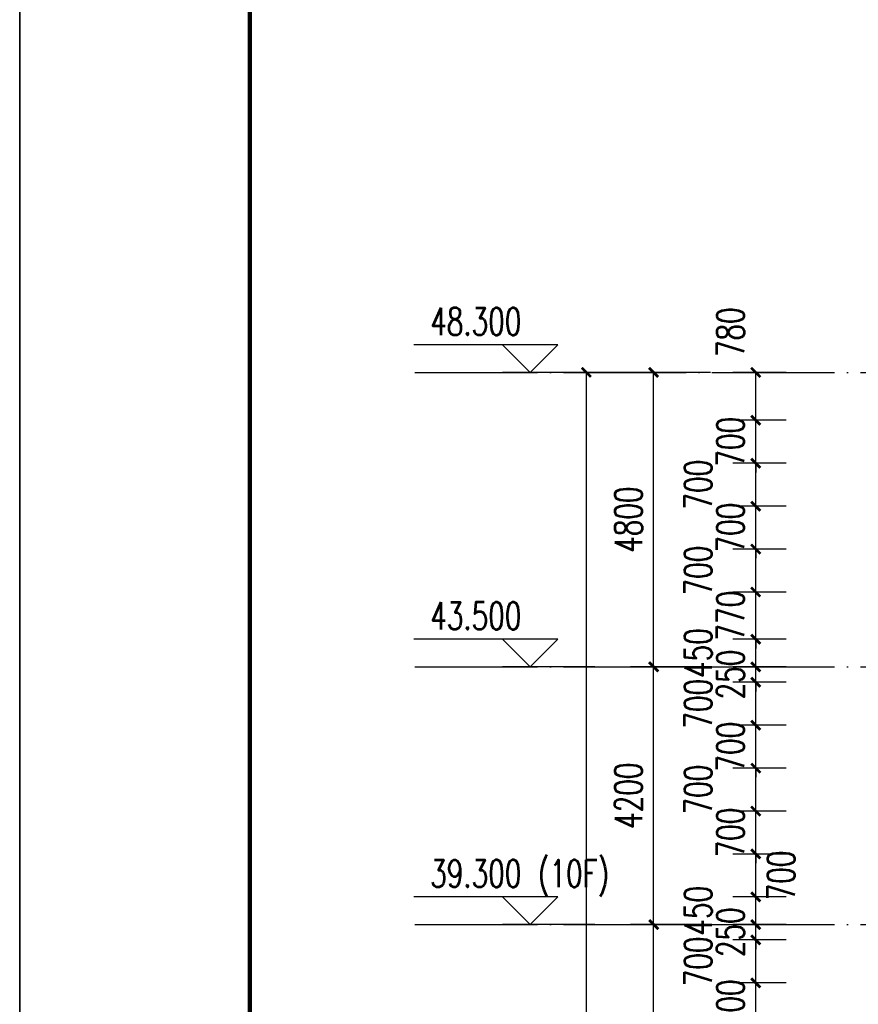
# Model space of a CAD drawing. Header units: millimetres. Extents: x 708158 to 1984082, y -168213 to -53.
# Tile 5 of 220: x 708158 to 721824, y -47957 to -31908. Entities that reach past the tile are written whole.
import ezdxf

# ---------------------------------------------------------------- set-up
doc = ezdxf.new("R2010")
doc.units = ezdxf.units.MM
doc.header["$LTSCALE"] = 1000
doc.linetypes.add('DOTE', pattern=[2.42, 2, -0.2, 0.02, -0.2])
doc.layers.get('0').update_dxf_attribs({"color": 8})
for name, color, linetype in [('A-AXIS', 1, 'DOTE'), ('DIM_ELEV', 3, 'Continuous'), ('PUB_DIM', 3, 'Continuous'), ('PUB_TEXT', 7, 'Continuous')]:
    doc.layers.add(name, color=color, linetype=linetype)
doc.layers.add('图框', color=4, linetype='Continuous', lineweight=35)
doc.styles.add('_TCH_DIM', font='SIMPLEX', dxfattribs={"bigfont": 'GBCBIG'})
doc.styles.add('_TCH_DIM_T3', font='SIMPLEX', dxfattribs={"width": 0.705882, "bigfont": 'GBCBIG'})
doc.dimstyles.new('_TCH_ARCH&&150', dxfattribs={"dimtxt": 446.25, "dimasz": 150, "dimexe": 375, "dimexo": 450, "dimgap": 189.375, "dimtad": 1, "dimdec": 0, "dimzin": 0, "dimdsep": 46, "dimtxsty": '_TCH_DIM_T3', "dimblk": 'ARCHTICK', "dimcen": 0.09, "dimclrt": 7, "dimazin": 2, "dimtfac": 1, "dimtdec": 0, "dimtix": 1, "dimtmove": 2, "dimatfit": 3, "dimfxl": 1, "dimtolj": 1, "dimtzin": 0, "dimarcsym": 0})

# ---------------------------------------------------------------- blocks, each defined once
blk = doc.blocks.new('A$C998f5811')
at = {"layer": '图框', "color": 4}
blk.add_line((-126150, 89100), (-126150, 0), dxfattribs=at)
at = {"layer": '图框', "color": 4, "const_width": 74.2}
blk.add_lwpolyline([(-122400, 1500), (-1500, 1500), (-1500, 87600), (-122400, 87600)], close=True, dxfattribs=at)
blk = doc.blocks.new('_ArchTick')
at = {"color": 0, "linetype": 'ByBlock', "const_width": 0.3}
blk.add_lwpolyline([(-0.5, -0.5), (0.5, 0.5)], dxfattribs=at)
blk = doc.blocks.new('*D175')
at = {"layer": 'Defpoints', "color": 0, "transparency": 16777216}
for p in [(717393, -37657), (719866, -37657), (719866, -85957)]:
    blk.add_point(p, dxfattribs=at)
at = {"layer": 'PUB_DIM', "color": 0, "lineweight": -2, "transparency": 16777216}
for p, q in [((719416, -37657), (717018, -37657)), ((717393, -85957), (717393, -37657)), ((719416, -85957), (717018, -85957))]:
    blk.add_line(p, q, dxfattribs=at)
at = {"layer": 'PUB_DIM', "color": 0, "lineweight": -2, "transparency": 16777216, "xscale": 150, "yscale": 150, "zscale": 150}
for p, rotation in [((717393, -37657), 90), ((717393, -85957), 270)]:
    blk.add_blockref('_ArchTick', p, dxfattribs=dict(at, rotation=rotation))
at = {"layer": 'PUB_DIM', "color": 7, "transparency": 16777216, "insert": (716980, -61807), "char_height": 446.2, "attachment_point": 5, "rotation": 90, "style": '_TCH_DIM_T3'}
blk.add_mtext('\\A1;48300', dxfattribs=at)
blk = doc.blocks.new('*D184')
at = {"layer": 'Defpoints', "color": 0, "transparency": 16777216}
for p in [(718489, -46657), (719866, -46657), (719866, -50857)]:
    blk.add_point(p, dxfattribs=at)
at = {"layer": 'PUB_DIM', "color": 0, "lineweight": -2, "transparency": 16777216}
for p, q in [((719416, -46657), (718114, -46657)), ((718489, -50857), (718489, -46657)), ((719416, -50857), (718114, -50857))]:
    blk.add_line(p, q, dxfattribs=at)
at = {"layer": 'PUB_DIM', "color": 0, "lineweight": -2, "transparency": 16777216, "xscale": 150, "yscale": 150, "zscale": 150}
for p, rotation in [((718489, -46657), 90), ((718489, -50857), 270)]:
    blk.add_blockref('_ArchTick', p, dxfattribs=dict(at, rotation=rotation))
at = {"layer": 'PUB_DIM', "color": 7, "transparency": 16777216, "insert": (718077, -48757), "char_height": 446.2, "attachment_point": 5, "rotation": 90, "style": '_TCH_DIM_T3'}
blk.add_mtext('\\A1;4200', dxfattribs=at)
blk = doc.blocks.new('*D185')
at = {"layer": 'Defpoints', "color": 0, "transparency": 16777216}
for p in [(718489, -42457), (719866, -42457), (719866, -46657)]:
    blk.add_point(p, dxfattribs=at)
at = {"layer": 'PUB_DIM', "color": 0, "lineweight": -2, "transparency": 16777216}
for p, q in [((719416, -42457), (718114, -42457)), ((718489, -46657), (718489, -42457)), ((719416, -46657), (718114, -46657))]:
    blk.add_line(p, q, dxfattribs=at)
at = {"layer": 'PUB_DIM', "color": 0, "lineweight": -2, "transparency": 16777216, "xscale": 150, "yscale": 150, "zscale": 150}
for p, rotation in [((718489, -42457), 90), ((718489, -46657), 270)]:
    blk.add_blockref('_ArchTick', p, dxfattribs=dict(at, rotation=rotation))
at = {"layer": 'PUB_DIM', "color": 7, "transparency": 16777216, "insert": (718077, -44557), "char_height": 446.2, "attachment_point": 5, "rotation": 90, "style": '_TCH_DIM_T3'}
blk.add_mtext('\\A1;4200', dxfattribs=at)
blk = doc.blocks.new('*D186')
at = {"layer": 'Defpoints', "color": 0, "transparency": 16777216}
for p in [(718489, -37657), (719866, -37657), (719866, -42457)]:
    blk.add_point(p, dxfattribs=at)
at = {"layer": 'PUB_DIM', "color": 0, "lineweight": -2, "transparency": 16777216}
for p, q in [((719416, -37657), (718114, -37657)), ((718489, -42457), (718489, -37657)), ((719416, -42457), (718114, -42457))]:
    blk.add_line(p, q, dxfattribs=at)
at = {"layer": 'PUB_DIM', "color": 0, "lineweight": -2, "transparency": 16777216, "xscale": 150, "yscale": 150, "zscale": 150}
for p, rotation in [((718489, -37657), 90), ((718489, -42457), 270)]:
    blk.add_blockref('_ArchTick', p, dxfattribs=dict(at, rotation=rotation))
at = {"layer": 'PUB_DIM', "color": 7, "transparency": 16777216, "insert": (718077, -40057), "char_height": 446.2, "attachment_point": 5, "rotation": 90, "style": '_TCH_DIM_T3'}
blk.add_mtext('\\A1;4800', dxfattribs=at)
blk = doc.blocks.new('*D246')
at = {"layer": 'Defpoints', "color": 0, "transparency": 16777216}
for p in [(720153, -47607), (721100, -47607), (721100, -48307)]:
    blk.add_point(p, dxfattribs=at)
at = {"layer": 'PUB_DIM', "color": 0, "lineweight": -2, "transparency": 16777216}
for p, q in [((720153, -47607), (720153, -47457)), ((720650, -47607), (719778, -47607)), ((720153, -48307), (720153, -47607)), ((720650, -48307), (719778, -48307)), ((720153, -48307), (720153, -48457))]:
    blk.add_line(p, q, dxfattribs=at)
at = {"layer": 'PUB_DIM', "color": 0, "lineweight": -2, "transparency": 16777216, "xscale": 150, "yscale": 150, "zscale": 150}
for p, rotation in [((720153, -47607), 270), ((720153, -48307), 90)]:
    blk.add_blockref('_ArchTick', p, dxfattribs=dict(at, rotation=rotation))
at = {"layer": 'PUB_DIM', "color": 7, "transparency": 16777216, "insert": (719740, -47957), "char_height": 446.2, "attachment_point": 5, "rotation": 90, "style": '_TCH_DIM_T3'}
blk.add_mtext('\\A1;700', dxfattribs=at)
blk = doc.blocks.new('*D247')
at = {"layer": 'Defpoints', "color": 0, "transparency": 16777216}
for p in [(720153, -46907), (721100, -46907), (721100, -47607)]:
    blk.add_point(p, dxfattribs=at)
at = {"layer": 'PUB_DIM', "color": 0, "lineweight": -2, "transparency": 16777216}
for p, q in [((720650, -46907), (719778, -46907)), ((720153, -47607), (720153, -46907)), ((720650, -47607), (719778, -47607))]:
    blk.add_line(p, q, dxfattribs=at)
at = {"layer": 'PUB_DIM', "color": 0, "lineweight": -2, "transparency": 16777216, "xscale": 150, "yscale": 150, "zscale": 150}
for p, rotation in [((720153, -46907), 90), ((720153, -47607), 270)]:
    blk.add_blockref('_ArchTick', p, dxfattribs=dict(at, rotation=rotation))
at = {"layer": 'PUB_DIM', "color": 7, "transparency": 16777216, "insert": (719215, -47257), "char_height": 446.2, "attachment_point": 5, "rotation": 90, "style": '_TCH_DIM_T3'}
blk.add_mtext('\\A1;700', dxfattribs=at)
blk = doc.blocks.new('*D248')
at = {"layer": 'Defpoints', "color": 0, "transparency": 16777216}
for p in [(720153, -46657), (721100, -46657), (721100, -46907)]:
    blk.add_point(p, dxfattribs=at)
at = {"layer": 'PUB_DIM', "color": 0, "lineweight": -2, "transparency": 16777216}
for p, q in [((720153, -46657), (720153, -46507)), ((720650, -46657), (719778, -46657)), ((720153, -46907), (720153, -46657)), ((720650, -46907), (719778, -46907)), ((720153, -46907), (720153, -47057))]:
    blk.add_line(p, q, dxfattribs=at)
at = {"layer": 'PUB_DIM', "color": 0, "lineweight": -2, "transparency": 16777216, "xscale": 150, "yscale": 150, "zscale": 150}
for p, rotation in [((720153, -46657), 270), ((720153, -46907), 90)]:
    blk.add_blockref('_ArchTick', p, dxfattribs=dict(at, rotation=rotation))
at = {"layer": 'PUB_DIM', "color": 7, "transparency": 16777216, "insert": (719740, -46782), "char_height": 446.2, "attachment_point": 5, "rotation": 90, "style": '_TCH_DIM_T3'}
blk.add_mtext('\\A1;250', dxfattribs=at)
blk = doc.blocks.new('*D249')
at = {"layer": 'Defpoints', "color": 0, "transparency": 16777216}
for p in [(720153, -46207), (721100, -46207), (721100, -46657)]:
    blk.add_point(p, dxfattribs=at)
at = {"layer": 'PUB_DIM', "color": 0, "lineweight": -2, "transparency": 16777216}
for p, q in [((720650, -46207), (719778, -46207)), ((720153, -46657), (720153, -46207)), ((720650, -46657), (719778, -46657))]:
    blk.add_line(p, q, dxfattribs=at)
at = {"layer": 'PUB_DIM', "color": 0, "lineweight": -2, "transparency": 16777216, "xscale": 150, "yscale": 150, "zscale": 150}
for p, rotation in [((720153, -46207), 90), ((720153, -46657), 270)]:
    blk.add_blockref('_ArchTick', p, dxfattribs=dict(at, rotation=rotation))
at = {"layer": 'PUB_DIM', "color": 7, "transparency": 16777216, "insert": (719215, -46432), "char_height": 446.2, "attachment_point": 5, "rotation": 90, "style": '_TCH_DIM_T3'}
blk.add_mtext('\\A1;450', dxfattribs=at)
blk = doc.blocks.new('*D250')
at = {"layer": 'Defpoints', "color": 0, "transparency": 16777216}
for p in [(720153, -45507), (721100, -45507), (721100, -46207)]:
    blk.add_point(p, dxfattribs=at)
at = {"layer": 'PUB_DIM', "color": 0, "lineweight": -2, "transparency": 16777216}
for p, q in [((720650, -45507), (719778, -45507)), ((720153, -46207), (720153, -45507)), ((720650, -46207), (719778, -46207))]:
    blk.add_line(p, q, dxfattribs=at)
at = {"layer": 'PUB_DIM', "color": 0, "lineweight": -2, "transparency": 16777216, "xscale": 150, "yscale": 150, "zscale": 150}
for p, rotation in [((720153, -45507), 90), ((720153, -46207), 270)]:
    blk.add_blockref('_ArchTick', p, dxfattribs=dict(at, rotation=rotation))
at = {"layer": 'PUB_DIM', "color": 7, "transparency": 16777216, "insert": (720565, -45857), "char_height": 446.2, "attachment_point": 5, "rotation": 90, "style": '_TCH_DIM_T3'}
blk.add_mtext('\\A1;700', dxfattribs=at)
blk = doc.blocks.new('*D251')
at = {"layer": 'Defpoints', "color": 0, "transparency": 16777216}
for p in [(720153, -44807), (721100, -44807), (721100, -45507)]:
    blk.add_point(p, dxfattribs=at)
at = {"layer": 'PUB_DIM', "color": 0, "lineweight": -2, "transparency": 16777216}
for p, q in [((720153, -44807), (720153, -44657)), ((720650, -44807), (719778, -44807)), ((720153, -45507), (720153, -44807)), ((720650, -45507), (719778, -45507)), ((720153, -45507), (720153, -45657))]:
    blk.add_line(p, q, dxfattribs=at)
at = {"layer": 'PUB_DIM', "color": 0, "lineweight": -2, "transparency": 16777216, "xscale": 150, "yscale": 150, "zscale": 150}
for p, rotation in [((720153, -44807), 270), ((720153, -45507), 90)]:
    blk.add_blockref('_ArchTick', p, dxfattribs=dict(at, rotation=rotation))
at = {"layer": 'PUB_DIM', "color": 7, "transparency": 16777216, "insert": (719740, -45157), "char_height": 446.2, "attachment_point": 5, "rotation": 90, "style": '_TCH_DIM_T3'}
blk.add_mtext('\\A1;700', dxfattribs=at)
blk = doc.blocks.new('*D252')
at = {"layer": 'Defpoints', "color": 0, "transparency": 16777216}
for p in [(720153, -44107), (721100, -44107), (721100, -44807)]:
    blk.add_point(p, dxfattribs=at)
at = {"layer": 'PUB_DIM', "color": 0, "lineweight": -2, "transparency": 16777216}
for p, q in [((720650, -44107), (719778, -44107)), ((720153, -44807), (720153, -44107)), ((720650, -44807), (719778, -44807))]:
    blk.add_line(p, q, dxfattribs=at)
at = {"layer": 'PUB_DIM', "color": 0, "lineweight": -2, "transparency": 16777216, "xscale": 150, "yscale": 150, "zscale": 150}
for p, rotation in [((720153, -44107), 90), ((720153, -44807), 270)]:
    blk.add_blockref('_ArchTick', p, dxfattribs=dict(at, rotation=rotation))
at = {"layer": 'PUB_DIM', "color": 7, "transparency": 16777216, "insert": (719215, -44457), "char_height": 446.2, "attachment_point": 5, "rotation": 90, "style": '_TCH_DIM_T3'}
blk.add_mtext('\\A1;700', dxfattribs=at)
blk = doc.blocks.new('*D253')
at = {"layer": 'Defpoints', "color": 0, "transparency": 16777216}
for p in [(720153, -43407), (721100, -43407), (721100, -44107)]:
    blk.add_point(p, dxfattribs=at)
at = {"layer": 'PUB_DIM', "color": 0, "lineweight": -2, "transparency": 16777216}
for p, q in [((720153, -43407), (720153, -43257)), ((720650, -43407), (719778, -43407)), ((720153, -44107), (720153, -43407)), ((720650, -44107), (719778, -44107)), ((720153, -44107), (720153, -44257))]:
    blk.add_line(p, q, dxfattribs=at)
at = {"layer": 'PUB_DIM', "color": 0, "lineweight": -2, "transparency": 16777216, "xscale": 150, "yscale": 150, "zscale": 150}
for p, rotation in [((720153, -43407), 270), ((720153, -44107), 90)]:
    blk.add_blockref('_ArchTick', p, dxfattribs=dict(at, rotation=rotation))
at = {"layer": 'PUB_DIM', "color": 7, "transparency": 16777216, "insert": (719740, -43757), "char_height": 446.2, "attachment_point": 5, "rotation": 90, "style": '_TCH_DIM_T3'}
blk.add_mtext('\\A1;700', dxfattribs=at)
blk = doc.blocks.new('*D254')
at = {"layer": 'Defpoints', "color": 0, "transparency": 16777216}
for p in [(720153, -42707), (721100, -42707), (721100, -43407)]:
    blk.add_point(p, dxfattribs=at)
at = {"layer": 'PUB_DIM', "color": 0, "lineweight": -2, "transparency": 16777216}
for p, q in [((720650, -42707), (719778, -42707)), ((720153, -43407), (720153, -42707)), ((720650, -43407), (719778, -43407))]:
    blk.add_line(p, q, dxfattribs=at)
at = {"layer": 'PUB_DIM', "color": 0, "lineweight": -2, "transparency": 16777216, "xscale": 150, "yscale": 150, "zscale": 150}
for p, rotation in [((720153, -42707), 90), ((720153, -43407), 270)]:
    blk.add_blockref('_ArchTick', p, dxfattribs=dict(at, rotation=rotation))
at = {"layer": 'PUB_DIM', "color": 7, "transparency": 16777216, "insert": (719215, -43057), "char_height": 446.2, "attachment_point": 5, "rotation": 90, "style": '_TCH_DIM_T3'}
blk.add_mtext('\\A1;700', dxfattribs=at)
blk = doc.blocks.new('*D255')
at = {"layer": 'Defpoints', "color": 0, "transparency": 16777216}
for p in [(720153, -42457), (721100, -42457), (721100, -42707)]:
    blk.add_point(p, dxfattribs=at)
at = {"layer": 'PUB_DIM', "color": 0, "lineweight": -2, "transparency": 16777216}
for p, q in [((720153, -42457), (720153, -42307)), ((720650, -42457), (719778, -42457)), ((720153, -42707), (720153, -42457)), ((720650, -42707), (719778, -42707)), ((720153, -42707), (720153, -42857))]:
    blk.add_line(p, q, dxfattribs=at)
at = {"layer": 'PUB_DIM', "color": 0, "lineweight": -2, "transparency": 16777216, "xscale": 150, "yscale": 150, "zscale": 150}
for p, rotation in [((720153, -42457), 270), ((720153, -42707), 90)]:
    blk.add_blockref('_ArchTick', p, dxfattribs=dict(at, rotation=rotation))
at = {"layer": 'PUB_DIM', "color": 7, "transparency": 16777216, "insert": (719740, -42582), "char_height": 446.2, "attachment_point": 5, "rotation": 90, "style": '_TCH_DIM_T3'}
blk.add_mtext('\\A1;250', dxfattribs=at)
blk = doc.blocks.new('*D256')
at = {"layer": 'Defpoints', "color": 0, "transparency": 16777216}
for p in [(720153, -42007), (721100, -42007), (721100, -42457)]:
    blk.add_point(p, dxfattribs=at)
at = {"layer": 'PUB_DIM', "color": 0, "lineweight": -2, "transparency": 16777216}
for p, q in [((720650, -42007), (719778, -42007)), ((720153, -42457), (720153, -42007)), ((720650, -42457), (719778, -42457))]:
    blk.add_line(p, q, dxfattribs=at)
at = {"layer": 'PUB_DIM', "color": 0, "lineweight": -2, "transparency": 16777216, "xscale": 150, "yscale": 150, "zscale": 150}
for p, rotation in [((720153, -42007), 90), ((720153, -42457), 270)]:
    blk.add_blockref('_ArchTick', p, dxfattribs=dict(at, rotation=rotation))
at = {"layer": 'PUB_DIM', "color": 7, "transparency": 16777216, "insert": (719215, -42232), "char_height": 446.2, "attachment_point": 5, "rotation": 90, "style": '_TCH_DIM_T3'}
blk.add_mtext('\\A1;450', dxfattribs=at)
blk = doc.blocks.new('*D257')
at = {"layer": 'Defpoints', "color": 0, "transparency": 16777216}
for p in [(720153, -41237), (721100, -41237), (721100, -42007)]:
    blk.add_point(p, dxfattribs=at)
at = {"layer": 'PUB_DIM', "color": 0, "lineweight": -2, "transparency": 16777216}
for p, q in [((720650, -41237), (719778, -41237)), ((720153, -41237), (720153, -41087)), ((720153, -42007), (720153, -41237)), ((720650, -42007), (719778, -42007)), ((720153, -42007), (720153, -42157))]:
    blk.add_line(p, q, dxfattribs=at)
at = {"layer": 'PUB_DIM', "color": 0, "lineweight": -2, "transparency": 16777216, "xscale": 150, "yscale": 150, "zscale": 150}
for p, rotation in [((720153, -41237), 270), ((720153, -42007), 90)]:
    blk.add_blockref('_ArchTick', p, dxfattribs=dict(at, rotation=rotation))
at = {"layer": 'PUB_DIM', "color": 7, "transparency": 16777216, "insert": (719740, -41622), "char_height": 446.2, "attachment_point": 5, "rotation": 90, "style": '_TCH_DIM_T3'}
blk.add_mtext('\\A1;770', dxfattribs=at)
blk = doc.blocks.new('*D258')
at = {"layer": 'Defpoints', "color": 0, "transparency": 16777216}
for p in [(720153, -40537), (721100, -40537), (721100, -41237)]:
    blk.add_point(p, dxfattribs=at)
at = {"layer": 'PUB_DIM', "color": 0, "lineweight": -2, "transparency": 16777216}
for p, q in [((720650, -40537), (719778, -40537)), ((720153, -41237), (720153, -40537)), ((720650, -41237), (719778, -41237))]:
    blk.add_line(p, q, dxfattribs=at)
at = {"layer": 'PUB_DIM', "color": 0, "lineweight": -2, "transparency": 16777216, "xscale": 150, "yscale": 150, "zscale": 150}
for p, rotation in [((720153, -40537), 90), ((720153, -41237), 270)]:
    blk.add_blockref('_ArchTick', p, dxfattribs=dict(at, rotation=rotation))
at = {"layer": 'PUB_DIM', "color": 7, "transparency": 16777216, "insert": (719215, -40887), "char_height": 446.2, "attachment_point": 5, "rotation": 90, "style": '_TCH_DIM_T3'}
blk.add_mtext('\\A1;700', dxfattribs=at)
blk = doc.blocks.new('*D259')
at = {"layer": 'Defpoints', "color": 0, "transparency": 16777216}
for p in [(720153, -39837), (721100, -39837), (721100, -40537)]:
    blk.add_point(p, dxfattribs=at)
at = {"layer": 'PUB_DIM', "color": 0, "lineweight": -2, "transparency": 16777216}
for p, q in [((720153, -39837), (720153, -39687)), ((720650, -39837), (719778, -39837)), ((720153, -40537), (720153, -39837)), ((720650, -40537), (719778, -40537)), ((720153, -40537), (720153, -40687))]:
    blk.add_line(p, q, dxfattribs=at)
at = {"layer": 'PUB_DIM', "color": 0, "lineweight": -2, "transparency": 16777216, "xscale": 150, "yscale": 150, "zscale": 150}
for p, rotation in [((720153, -39837), 270), ((720153, -40537), 90)]:
    blk.add_blockref('_ArchTick', p, dxfattribs=dict(at, rotation=rotation))
at = {"layer": 'PUB_DIM', "color": 7, "transparency": 16777216, "insert": (719740, -40187), "char_height": 446.2, "attachment_point": 5, "rotation": 90, "style": '_TCH_DIM_T3'}
blk.add_mtext('\\A1;700', dxfattribs=at)
blk = doc.blocks.new('*D260')
at = {"layer": 'Defpoints', "color": 0, "transparency": 16777216}
for p in [(720153, -39137), (721100, -39137), (721100, -39837)]:
    blk.add_point(p, dxfattribs=at)
at = {"layer": 'PUB_DIM', "color": 0, "lineweight": -2, "transparency": 16777216}
for p, q in [((720650, -39137), (719778, -39137)), ((720153, -39837), (720153, -39137)), ((720650, -39837), (719778, -39837))]:
    blk.add_line(p, q, dxfattribs=at)
at = {"layer": 'PUB_DIM', "color": 0, "lineweight": -2, "transparency": 16777216, "xscale": 150, "yscale": 150, "zscale": 150}
for p, rotation in [((720153, -39137), 90), ((720153, -39837), 270)]:
    blk.add_blockref('_ArchTick', p, dxfattribs=dict(at, rotation=rotation))
at = {"layer": 'PUB_DIM', "color": 7, "transparency": 16777216, "insert": (719215, -39487), "char_height": 446.2, "attachment_point": 5, "rotation": 90, "style": '_TCH_DIM_T3'}
blk.add_mtext('\\A1;700', dxfattribs=at)
blk = doc.blocks.new('*D261')
at = {"layer": 'Defpoints', "color": 0, "transparency": 16777216}
for p in [(720153, -38437), (721100, -38437), (721100, -39137)]:
    blk.add_point(p, dxfattribs=at)
at = {"layer": 'PUB_DIM', "color": 0, "lineweight": -2, "transparency": 16777216}
for p, q in [((720153, -38437), (720153, -38287)), ((720650, -38437), (719778, -38437)), ((720153, -39137), (720153, -38437)), ((720650, -39137), (719778, -39137)), ((720153, -39137), (720153, -39287))]:
    blk.add_line(p, q, dxfattribs=at)
at = {"layer": 'PUB_DIM', "color": 0, "lineweight": -2, "transparency": 16777216, "xscale": 150, "yscale": 150, "zscale": 150}
for p, rotation in [((720153, -38437), 270), ((720153, -39137), 90)]:
    blk.add_blockref('_ArchTick', p, dxfattribs=dict(at, rotation=rotation))
at = {"layer": 'PUB_DIM', "color": 7, "transparency": 16777216, "insert": (719740, -38787), "char_height": 446.2, "attachment_point": 5, "rotation": 90, "style": '_TCH_DIM_T3'}
blk.add_mtext('\\A1;700', dxfattribs=at)
blk = doc.blocks.new('*D262')
at = {"layer": 'Defpoints', "color": 0, "transparency": 16777216}
for p in [(720153, -37657), (721100, -37657), (721100, -38437)]:
    blk.add_point(p, dxfattribs=at)
at = {"layer": 'PUB_DIM', "color": 0, "lineweight": -2, "transparency": 16777216}
for p, q in [((720650, -37657), (719778, -37657)), ((720153, -38437), (720153, -37657)), ((720650, -38437), (719778, -38437))]:
    blk.add_line(p, q, dxfattribs=at)
at = {"layer": 'PUB_DIM', "color": 0, "lineweight": -2, "transparency": 16777216, "xscale": 150, "yscale": 150, "zscale": 150}
for p, rotation in [((720153, -37657), 90), ((720153, -38437), 270)]:
    blk.add_blockref('_ArchTick', p, dxfattribs=dict(at, rotation=rotation))
at = {"layer": 'PUB_DIM', "color": 7, "transparency": 16777216, "insert": (719740, -37002), "char_height": 446.2, "attachment_point": 5, "rotation": 90, "style": '_TCH_DIM_T3'}
blk.add_mtext('\\A1;780', dxfattribs=at)

msp = doc.modelspace()

# ---------------------------------------------------------------- linework, layer by layer
at = {"layer": 'A-AXIS'}
for p, q in [((714598, -37656.7), (825203.3, -37656.7)), ((714598, -42456.7), (825203.3, -42456.7)), ((714598, -46656.7), (825203.3, -46656.7))]:
    msp.add_line(p, q, dxfattribs=at)
at = {"layer": 'DIM_ELEV'}
for p, q in [((716928, -37206.7), (714580.5, -37206.7)), ((716478, -37656.7), (716028, -37206.7)), ((716478, -37656.7), (716928, -37206.7)), ((717528, -37656.7), (716028, -37656.7)), ((716928, -42006.7), (714580.5, -42006.7)), ((716478, -42456.7), (716028, -42006.7)), ((716478, -42456.7), (716928, -42006.7)), ((717528, -42456.7), (716028, -42456.7)), ((716928, -46206.7), (714580.5, -46206.7)), ((716478, -46656.7), (716028, -46206.7)), ((716478, -46656.7), (716928, -46206.7)), ((717528, -46656.7), (716028, -46656.7))]:
    msp.add_line(p, q, dxfattribs=at)

# ---------------------------------------------------------------- block references
msp.add_blockref('A$C998f5811', (834307.6, -107699.9))

# ---------------------------------------------------------------- texts
at = {"layer": 'PUB_TEXT', "style": '_TCH_DIM', "width": 0.705882}
for s, p in [('48.300', (714847.5, -37049.2)), ('43.500', (714847.5, -41849.2)), ('(10F)', (716602.5, -46049.2)), ('39.300', (714847.5, -46049.2))]:
    msp.add_text(s, height=446.25, dxfattribs=at).set_placement(p)

# ---------------------------------------------------------------- dimensions: what is measured, and where the dimension line sits
at = {"layer": 'PUB_DIM'}
for base, p1, p2, picture, middle in [((720152.7, -37656.7), (721100.5, -38436.7), (721100.5, -37656.7), '*D262', (719740.2, -37001.7)), ((720152.7, -39136.7), (721100.5, -39836.7), (721100.5, -39136.7), '*D260', (719215.2, -39486.7)), ((720152.7, -40536.7), (721100.5, -41236.7), (721100.5, -40536.7), '*D258', (719215.2, -40886.7)), ((720152.7, -42006.7), (721100.5, -42456.7), (721100.5, -42006.7), '*D256', (719215.2, -42231.7)), ((720152.7, -42706.7), (721100.5, -43406.7), (721100.5, -42706.7), '*D254', (719215.2, -43056.7)), ((720152.7, -44106.7), (721100.5, -44806.7), (721100.5, -44106.7), '*D252', (719215.2, -44456.7)), ((720152.7, -45506.7), (721100.5, -46206.7), (721100.5, -45506.7), '*D250', (720565.2, -45856.7)), ((720152.7, -46206.7), (721100.5, -46656.7), (721100.5, -46206.7), '*D249', (719215.2, -46431.7)), ((720152.7, -46906.7), (721100.5, -47606.7), (721100.5, -46906.7), '*D247', (719215.2, -47256.7))]:
    dim = msp.add_linear_dim(base=base, p1=p1, p2=p2, angle=90, dimstyle='_TCH_ARCH&&150', dxfattribs=at)
    dim.commit()
    dim.dimension.update_dxf_attribs({"geometry": picture, "text_midpoint": middle, "dimtype": 129})
for p1, p2, distance, picture, middle in [((719865.9, -85956.7), (719865.9, -37656.7), 2473.1, '*D175', (716980.3, -61806.7)), ((719865.9, -42456.7), (719865.9, -37656.7), 1376.7, '*D186', (718076.7, -40056.7)), ((721100.5, -39136.7), (721100.5, -38436.7), 947.8, '*D261', (719740.2, -38786.7)), ((721100.5, -40536.7), (721100.5, -39836.7), 947.8, '*D259', (719740.2, -40186.7)), ((721100.5, -42006.7), (721100.5, -41236.7), 947.8, '*D257', (719740.2, -41621.7)), ((721100.5, -42706.7), (721100.5, -42456.7), 947.8, '*D255', (719740.2, -42581.7)), ((719865.9, -46656.7), (719865.9, -42456.7), 1376.7, '*D185', (718076.7, -44556.7)), ((721100.5, -44106.7), (721100.5, -43406.7), 947.8, '*D253', (719740.2, -43756.7)), ((721100.5, -45506.7), (721100.5, -44806.7), 947.8, '*D251', (719740.2, -45156.7)), ((721100.5, -46906.7), (721100.5, -46656.7), 947.8, '*D248', (719740.2, -46781.7)), ((719865.9, -50856.7), (719865.9, -46656.7), 1376.7, '*D184', (718076.7, -48756.7)), ((721100.5, -48306.7), (721100.5, -47606.7), 947.8, '*D246', (719740.2, -47956.7))]:
    dim = msp.add_aligned_dim(p1=p1, p2=p2, distance=distance, dimstyle='_TCH_ARCH&&150', dxfattribs=at)
    dim.commit()
    dim.dimension.update_dxf_attribs({"geometry": picture, "text_midpoint": middle})

doc.saveas('drawing.dxf')
